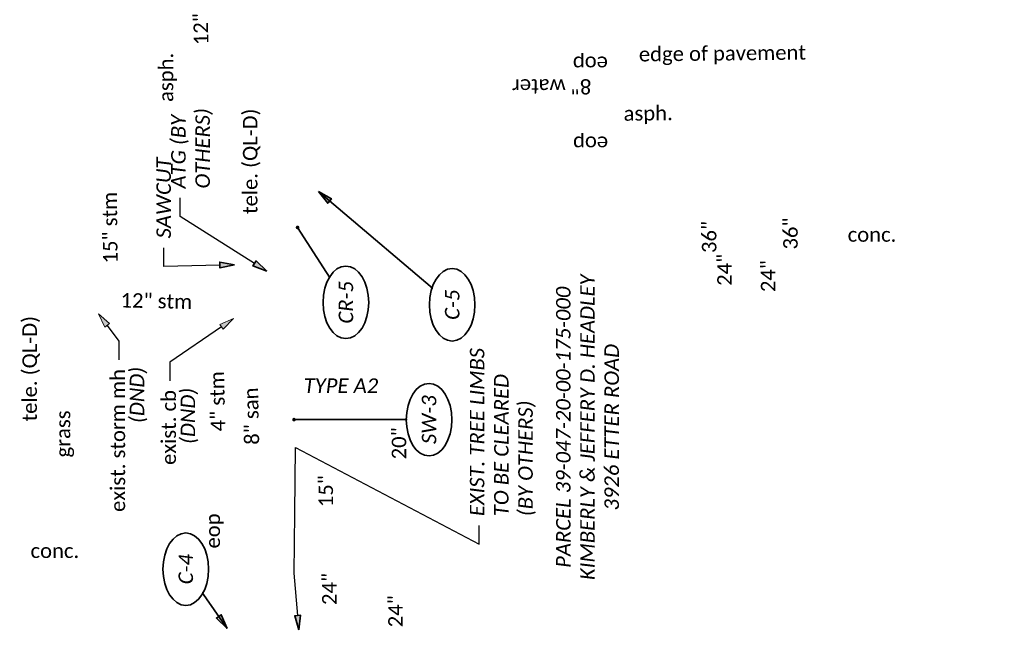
# Model space of a CAD drawing. Header units: feet. Extents: x 0 to 2274384, y 0 to 503175.
# Tile 7 of 9: x 2273768 to 2273958, y 502608 to 502729. Entities that reach past the tile are written whole.
import ezdxf
from ezdxf import colors
from ezdxf.entities.mleader import LeaderData, LeaderLine
from ezdxf.enums import TextEntityAlignment as Align
from ezdxf.math import Vec2, Vec3

# ---------------------------------------------------------------- set-up
doc = ezdxf.new("R2010")
doc.units = ezdxf.units.FT
doc.header["$LTSCALE"] = 20
doc.header["$MEASUREMENT"] = 0
doc.layers.get('0').update_dxf_attribs({"lineweight": 15, "true_color": 0xc2ced6})
for name, color, linetype, lineweight in [('DR_X_Text', 7, 'Continuous', 15), ('PV_X_Text', 7, 'Continuous', 15), ('TX_P_20', 7, 'Continuous', 35), ('TX_P_200', 7, 'Continuous', 35), ('TX_P_5', 7, 'Continuous', 35), ('TX_X_100', 7, 'Continuous', 15), ('TX_X_20', 7, 'Continuous', 15), ('TX_X_5', 7, 'Continuous', 15), ('UT_X_Water_Text', 7, 'Continuous', 15)]:
    doc.layers.add(name, color=color, linetype=linetype, lineweight=lineweight)
doc.styles.add('P_Slanted - Normal Fixed Spacing', font='calibrii.ttf', dxfattribs={"height": 0.14})
doc.styles.add('Slanted-Normal', font='font31.shx', dxfattribs={"height": 0.14})
doc.styles.add('X_Straight - Normal Fixed Spacing', font='calibril.ttf', dxfattribs={"height": 0.14})
doc.dimstyles.new('Dec-1  Slanted', dxfattribs={"dimtxt": 0.14, "dimasz": 0.14, "dimexe": 0.07, "dimexo": 0.07, "dimgap": 0.07, "dimtad": 1, "dimdec": 1, "dimzin": 3, "dimdsep": 46, "dimtxsty": 'Slanted-Normal', "dimblk": 'Dim1', "dimcen": 0, "dimclrd": 95, "dimclre": 95, "dimclrt": 7, "dimadec": 1, "dimazin": 3, "dimtfac": 1, "dimtdec": 1, "dimtix": 1, "dimtofl": 0, "dimtmove": 1, "dimatfit": 3, "dimldrblk": 'Dim1', "dimfxl": 1, "dimtolj": 1, "dimtzin": 0, "dimlwd": -1, "dimlwe": -1, "dimarcsym": 0})

# ---------------------------------------------------------------- blocks, each defined once
blk = doc.blocks.new('Dim1')
h = blk.add_hatch(color=4)
h.dxf.hatch_style = 1
h.paths.add_polyline_path([(0, 0), (-1, -0.2), (-1, 0.2)])
at = {"color": 4}
blk.add_lwpolyline([(0, 0), (-1, -0.2), (-1, 0.2), (0, 0)], dxfattribs=at)
blk = doc.blocks.new('*U1312')
at = {"linetype": 'ByBlock', "lineweight": -2}
blk.add_ellipse((-0.0002, 0), major_axis=(-0.35, 0), ratio=0.628571, dxfattribs=at)
for points, override in [([(0.7225, 0.4658), (0, 0)], {"dimldrblk": 'DotSmall'}), ([(-0.0627, -0.1435), (0, 0)], {"dimscale": 1, "dimgap": 0.07, "dimtad": 0, "dimldrblk": 'None'}), ([(0.0242, -0.1026), (0, 0)], {"dimscale": 1, "dimgap": 0.07, "dimtad": 0})]:
    blk.add_leader(points, dimstyle='Dec-1  Slanted', override=override)
blk.add_wipeout([(0.1223, 0.1955), (0.0658, 0.2055), (-0.0051, 0.2097), (-0.0611, 0.2065), (-0.1174, 0.197), (-0.1725, 0.1806), (-0.2272, 0.1554), (-0.2641, 0.1315), (-0.2961, 0.1028), (-0.3212, 0.0689), (-0.3327, 0.0437), (-0.3384, 0.0217), (-0.3402, 0.0001), (-0.3382, -0.0224), (-0.3323, -0.0446), (-0.3228, -0.0658), (-0.298, -0.101), (-0.2673, -0.1296), (-0.2328, -0.1528), (-0.1783, -0.1786), (-0.1221, -0.1959), (-0.0694, -0.2055), (0, -0.2097), (0.0583, -0.2064), (0.1198, -0.196), (0.1762, -0.1793), (0.2269, -0.156), (0.2631, -0.1322), (0.2971, -0.1007), (0.3209, -0.0677), (0.3321, -0.0431), (0.3378, -0.0218), (0.3398, 0), (0.3378, 0.0218), (0.3319, 0.0438), (0.322, 0.0657), (0.3025, 0.0944), (0.2727, 0.1244), (0.2296, 0.1544), (0.1729, 0.1805)])
at = {"style": 'P_Slanted - Normal Fixed Spacing'}
blk.add_attdef('D-000', text='', height=0.14, dxfattribs=at).set_placement((0, 0), align=Align.MIDDLE)
blk = doc.blocks.new('*U1309')
at = {"linetype": 'ByBlock', "lineweight": -2}
blk.add_ellipse((-0.0002, 0), major_axis=(-0.35, 0), ratio=0.628571, dxfattribs=at)
for points, override in [([(0.0004, 1.3023), (0, 0)], {"dimldrblk": 'DotSmall'}), ([(-0.0627, -0.1435), (0, 0)], {"dimscale": 1, "dimgap": 0.07, "dimtad": 0, "dimldrblk": 'None'}), ([(0.0242, -0.1026), (0, 0)], {"dimscale": 1, "dimgap": 0.07, "dimtad": 0})]:
    blk.add_leader(points, dimstyle='Dec-1  Slanted', override=override)
blk.add_wipeout([(0.1223, 0.1955), (0.0658, 0.2055), (-0.0051, 0.2097), (-0.0611, 0.2065), (-0.1174, 0.197), (-0.1725, 0.1806), (-0.2272, 0.1554), (-0.2641, 0.1315), (-0.2961, 0.1028), (-0.3212, 0.0689), (-0.3327, 0.0437), (-0.3384, 0.0217), (-0.3402, 0.0001), (-0.3382, -0.0224), (-0.3323, -0.0446), (-0.3228, -0.0658), (-0.298, -0.101), (-0.2673, -0.1296), (-0.2328, -0.1528), (-0.1783, -0.1786), (-0.1221, -0.1959), (-0.0694, -0.2055), (0, -0.2097), (0.0583, -0.2064), (0.1198, -0.196), (0.1762, -0.1793), (0.2269, -0.156), (0.2631, -0.1322), (0.2971, -0.1007), (0.3209, -0.0677), (0.3321, -0.0431), (0.3378, -0.0218), (0.3398, 0), (0.3378, 0.0218), (0.3319, 0.0438), (0.322, 0.0657), (0.3025, 0.0944), (0.2727, 0.1244), (0.2296, 0.1544), (0.1729, 0.1805)])
at = {"style": 'P_Slanted - Normal Fixed Spacing'}
blk.add_attdef('D-000', text='', height=0.14, dxfattribs=at).set_placement((0, 0), align=Align.MIDDLE)
blk = doc.blocks.new('*U1324')
at = {"linetype": 'ByBlock', "lineweight": -2}
blk.add_ellipse((-0.0002, 0), major_axis=(-0.35, 0), ratio=0.628571, dxfattribs=at)
for points, override in [([(1.0915, 1.289), (0, 0)], {"dimscale": 1, "dimgap": 0.07, "dimtad": 0}), ([(-0.1063, 0.1153), (0, 0)], {"dimldrblk": 'DotSmall'}), ([(-0.0627, -0.1435), (0, 0)], {"dimscale": 1, "dimgap": 0.07, "dimtad": 0, "dimldrblk": 'None'})]:
    blk.add_leader(points, dimstyle='Dec-1  Slanted', override=override)
blk.add_wipeout([(0.1223, 0.1955), (0.0658, 0.2055), (-0.0051, 0.2097), (-0.0611, 0.2065), (-0.1174, 0.197), (-0.1725, 0.1806), (-0.2272, 0.1554), (-0.2641, 0.1315), (-0.2961, 0.1028), (-0.3212, 0.0689), (-0.3327, 0.0437), (-0.3384, 0.0217), (-0.3402, 0.0001), (-0.3382, -0.0224), (-0.3323, -0.0446), (-0.3228, -0.0658), (-0.298, -0.101), (-0.2673, -0.1296), (-0.2328, -0.1528), (-0.1783, -0.1786), (-0.1221, -0.1959), (-0.0694, -0.2055), (0, -0.2097), (0.0583, -0.2064), (0.1198, -0.196), (0.1762, -0.1793), (0.2269, -0.156), (0.2631, -0.1322), (0.2971, -0.1007), (0.3209, -0.0677), (0.3321, -0.0431), (0.3378, -0.0218), (0.3398, 0), (0.3378, 0.0218), (0.3319, 0.0438), (0.322, 0.0657), (0.3025, 0.0944), (0.2727, 0.1244), (0.2296, 0.1544), (0.1729, 0.1805)])
at = {"style": 'P_Slanted - Normal Fixed Spacing'}
blk.add_attdef('D-000', text='', height=0.14, dxfattribs=at).set_placement((0, 0), align=Align.MIDDLE)
blk = doc.blocks.new('*U1338')
at = {"linetype": 'ByBlock', "lineweight": -2}
blk.add_ellipse((-0.0002, 0), major_axis=(-0.35, 0), ratio=0.628571, dxfattribs=at)
for points, override in [([(-0.1063, 0.1153), (0, 0)], {"dimldrblk": 'DotSmall'}), ([(-0.5708, -0.3986), (0, 0)], {"dimscale": 1, "dimgap": 0.07, "dimtad": 0}), ([(-0.0627, -0.1435), (0, 0)], {"dimscale": 1, "dimgap": 0.07, "dimtad": 0, "dimldrblk": 'None'})]:
    blk.add_leader(points, dimstyle='Dec-1  Slanted', override=override)
blk.add_wipeout([(0.1223, 0.1955), (0.0658, 0.2055), (-0.0051, 0.2097), (-0.0611, 0.2065), (-0.1174, 0.197), (-0.1725, 0.1806), (-0.2272, 0.1554), (-0.2641, 0.1315), (-0.2961, 0.1028), (-0.3212, 0.0689), (-0.3327, 0.0437), (-0.3384, 0.0217), (-0.3402, 0.0001), (-0.3382, -0.0224), (-0.3323, -0.0446), (-0.3228, -0.0658), (-0.298, -0.101), (-0.2673, -0.1296), (-0.2328, -0.1528), (-0.1783, -0.1786), (-0.1221, -0.1959), (-0.0694, -0.2055), (0, -0.2097), (0.0583, -0.2064), (0.1198, -0.196), (0.1762, -0.1793), (0.2269, -0.156), (0.2631, -0.1322), (0.2971, -0.1007), (0.3209, -0.0677), (0.3321, -0.0431), (0.3378, -0.0218), (0.3398, 0), (0.3378, 0.0218), (0.3319, 0.0438), (0.322, 0.0657), (0.3025, 0.0944), (0.2727, 0.1244), (0.2296, 0.1544), (0.1729, 0.1805)])
at = {"style": 'P_Slanted - Normal Fixed Spacing'}
blk.add_attdef('D-000', text='', height=0.14, dxfattribs=at).set_placement((0, 0), align=Align.MIDDLE)

msp = doc.modelspace()

# ---------------------------------------------------------------- block references
at = {"layer": 'TX_P_20', "xscale": 20, "yscale": 20, "zscale": 20, "rotation": 90}
for name, p, values in [('*U1312', (2273830.77, 502673.97), {'D-000': 'CR-5'}), ('*U1309', (2273846.81, 502651.34), {'D-000': 'SW-3'})]:
    msp.add_blockref(name, p, dxfattribs=at).add_auto_attribs(values)

# ---------------------------------------------------------------- texts
at = {"layer": 'DR_X_Text', "char_height": 2.8, "attachment_point": 1, "style": 'X_Straight - Normal Fixed Spacing'}
for s, width, heights, insert, rotation in [('\\pxqc;15" stm', 13.4313, [2.51], (2273783.95, 502681.65), 90.6099), ('\\pxqc;12" stm', 18.0757, [5.37], (2273785.22, 502675.85), 358.6723), ('\\pxqc;4" stm', 33.1768, [1.18], (2273804.96, 502638.27), 91.2437), ('\\pxqc;8" san', 33.1768, [1.18], (2273811.5, 502635.4), 91.2437)]:
    msp.add_mtext_dynamic_manual_height_columns(s, width=width, gutter_width=14, heights=heights, dxfattribs=dict(at, insert=insert, rotation=rotation))
at = {"layer": 'PV_X_Text', "char_height": 2.8, "attachment_point": 1, "style": 'X_Straight - Normal Fixed Spacing'}
for s, width, heights, insert, rotation in [('edge of pavement', 34.4359, [1.32], (2273887.26, 502723.24), 0.6504), ('asph.', 9.3683, [2], (2273794.66, 502712.64), 89.851), ('asph.', 9.3683, [2], (2273884.31, 502711.8), 0.7066), ('conc.', 9.5538, [3.6], (2273927.55, 502688.47), 359.9323), ('conc.', 9.5538, [3.6], (2273769.95, 502627.46), 359.9323)]:
    msp.add_mtext_dynamic_manual_height_columns(s, width=width, gutter_width=14, heights=heights, dxfattribs=dict(at, insert=insert, rotation=rotation))
at = {"layer": 'TX_P_20', "char_height": 2.8, "width": 2.6507, "attachment_point": 1, "rotation": 90, "style": 'P_Slanted - Normal Fixed Spacing'}
for insert in [(2273789.09, 502650.69, -0.14), (2273798.9, 502646.65, -0.14)]:
    msp.add_mtext('(DND)', dxfattribs=dict(at, insert=insert))
at = {"layer": 'TX_P_200', "insert": (2273877.38, 502649.87), "char_height": 2.8, "attachment_point": 5, "rotation": 90, "style": 'P_Slanted - Normal Fixed Spacing'}
msp.add_mtext('PARCEL 39-047-20-00-175-000\\PKIMBERLY & JEFFERY D. HEADLEY\\P3926 ETTER ROAD', dxfattribs=at)
at = {"layer": 'TX_X_100', "char_height": 2.8, "width": 12.1615, "attachment_point": 1, "rotation": 90, "style": 'X_Straight - Normal Fixed Spacing'}
for s, insert in [('36"', (2273899.43, 502683.49)), ('36"', (2273915.11, 502684.16)), ('24"', (2273902.39, 502677.16)), ('24"', (2273910.8, 502675.95)), ('15"', (2273825.49, 502634.45)), ('24"', (2273826.18, 502615.58)), ('24"', (2273838.93, 502611.28))]:
    msp.add_mtext(s, dxfattribs=dict(at, insert=insert))
at = {"layer": 'TX_X_20', "char_height": 2.8, "attachment_point": 1, "style": 'X_Straight - Normal Fixed Spacing'}
for s, insert, width, rotation in [('eop', (2273881.31, 502718.59), 6.3548, 180), ('tele. (QL-D)', (2273810.91, 502691.02), 23.3379, 90), ('eop', (2273881.35, 502703.17), 6.3548, 180), ('tele. (QL-D)', (2273768.38, 502651), 23.0854, 90), ('grass', (2273774.81, 502644.04), 6.3548, 90), ('eop', (2273803.69, 502626.48), 6.3548, 90)]:
    msp.add_mtext(s, dxfattribs=dict(at, insert=insert, width=width, rotation=rotation))

# ---------------------------------------------------------------- leaders
at = {"layer": 'TX_P_5'}
ml = msp.add_multileader_mtext('Standard', dxfattribs=at)
ml.set_content('ATG (BY\\POTHERS)', color=7, style='P_Slanted - Normal Fixed Spacing')
ml.set_leader_properties(color=95)
ml.set_arrow_properties(name='Dim1')
ml.build(insert=Vec2(0, 0))
ml.multileader.update_dxf_attribs({"text_right_attachment_type": 3, "dogleg_length": 0.18, "arrow_head_size": 2.8, "scale": 20})
ctx = ml.context
ctx.base_point, ctx.scale, ctx.char_height, ctx.arrow_head_size, ctx.landing_gap_size, ctx.plane_origin, ctx.plane_x_axis, ctx.plane_y_axis = Vec3(2273798.84, 502694.13, 0.8), 20, 2.8, 2.8, 1.8, Vec3(2273814.53, 502683.59, 0.8), Vec3(0, 1), Vec3(-1, 0)
ctx.right_attachment = 3
notes = []
notes.append((ctx, [(1, (1, 1, 0), (2273798.84, 502690.53, 0.8), (0, 1), 3.6, [(0, [(2273815.52, 502679.99, 0.8)], 0, [])])]))
ctx.mtext.insert, ctx.mtext.text_direction, ctx.mtext.rotation, ctx.mtext.flow_direction = Vec3(2273797.07, 502695.93, 0.8), Vec3(0, 1), 1.570796, 5
ml = msp.add_multileader_mtext('Standard', dxfattribs=at)
ml.set_content('SAWCUT', color=7, style='P_Slanted - Normal Fixed Spacing')
ml.set_leader_properties(color=95)
ml.set_arrow_properties(name='Dim1')
ml.build(insert=Vec2(0, 0))
ml.multileader.update_dxf_attribs({"text_right_attachment_type": 3, "dogleg_length": 0.18, "arrow_head_size": 2.8, "scale": 20})
ctx = ml.context
ctx.base_point, ctx.scale, ctx.char_height, ctx.arrow_head_size, ctx.landing_gap_size, ctx.plane_origin, ctx.plane_x_axis, ctx.plane_y_axis = Vec3(2273795.64, 502684.51, 1155.62), 20, 2.8, 2.8, 1.8, Vec3(2273808.27, 502684.84, 1155.62), Vec3(0, 1), Vec3(-1, 0)
ctx.right_attachment = 3
notes.append((ctx, [(1, (1, 1, 0), (2273795.64, 502680.91, 1155.62), (0, 1), 3.6, [(0, [(2273809.26, 502681.24, 1155.62)], 0, [])])]))
ctx.mtext.insert, ctx.mtext.text_direction, ctx.mtext.rotation, ctx.mtext.flow_direction = Vec3(2273794.22, 502686.31, 1155.62), Vec3(0, 1), 1.570796, 5
at = {"layer": 'TX_X_5'}
ml = msp.add_multileader_mtext('Standard', dxfattribs=at)
ml.set_content('exist. storm mh', color=7, style='X_Straight - Normal Fixed Spacing')
ml.set_leader_properties(color=95)
ml.set_arrow_properties(name='Dim1')
ml.build(insert=Vec2(0, 0))
ml.multileader.update_dxf_attribs({"text_right_attachment_type": 3, "dogleg_length": 0.18, "arrow_head_size": 2.8, "scale": 20})
ctx = ml.context
ctx.base_point, ctx.scale, ctx.char_height, ctx.arrow_head_size, ctx.landing_gap_size, ctx.plane_origin, ctx.plane_x_axis, ctx.plane_y_axis = Vec3(2273786.81, 502632.41, 1155.62), 20, 2.8, 2.8, 1.8, Vec3(2273742.15, 502684.04, 1155.62), Vec3(0, 1), Vec3(-1, 0)
ctx.right_attachment, ctx.text_align_type = 3, 2
notes.append((ctx, [(0, (1, 1, 0), (2273787.01, 502666.5, 1155.62), (0, -1), 3.6, [(0, [(2273783.08, 502671.77, 1155.62)], 0, [])])]))
ctx.mtext.insert, ctx.mtext.text_direction, ctx.mtext.rotation, ctx.mtext.alignment, ctx.mtext.flow_direction = Vec3(2273785.39, 502661.1, 1155.62), Vec3(0, 1), 1.570796, 3, 5
ml = msp.add_multileader_mtext('Standard', dxfattribs=at)
ml.set_content('exist. cb', color=7, style='X_Straight - Normal Fixed Spacing')
ml.set_leader_properties(color=95)
ml.set_arrow_properties(name='Dim1')
ml.build(insert=Vec2(0, 0))
ml.multileader.update_dxf_attribs({"text_right_attachment_type": 3, "dogleg_length": 0.18, "arrow_head_size": 2.8, "scale": 20})
ctx = ml.context
ctx.base_point, ctx.scale, ctx.char_height, ctx.arrow_head_size, ctx.landing_gap_size, ctx.plane_origin, ctx.plane_x_axis, ctx.plane_y_axis = Vec3(2273796.62, 502641.32, 1155.62), 20, 2.8, 2.8, 1.8, Vec3(2273751.96, 502680, 1155.62), Vec3(0, 1), Vec3(-1, 0)
ctx.right_attachment, ctx.text_align_type = 3, 2
notes.append((ctx, [(0, (1, 1, 0), (2273796.82, 502662.46, 1155.62), (0, -1), 3.6, [(0, [(2273809.1, 502670.83, 1155.62)], 0, [])])]))
ctx.mtext.insert, ctx.mtext.text_direction, ctx.mtext.rotation, ctx.mtext.alignment, ctx.mtext.flow_direction = Vec3(2273795.2, 502657.06, 1155.62), Vec3(0, 1), 1.570796, 3, 5
at = {"layer": 'UT_X_Water_Text'}
ml = msp.add_multileader_mtext('Standard', dxfattribs=at)
ml.set_content('12" water', color=256, style='X_Straight - Normal Fixed Spacing')
ml.set_leader_properties()
ml.set_arrow_properties(name='Dim1')
ml.build(insert=Vec2(0, 0))
ml.multileader.update_dxf_attribs({"text_left_attachment_type": 2, "text_right_attachment_type": 2, "dogleg_length": 0.18, "arrow_head_size": 2.8, "scale": 20})
ctx = ml.context
ctx.base_point, ctx.scale, ctx.char_height, ctx.arrow_head_size, ctx.landing_gap_size, ctx.plane_origin, ctx.plane_x_axis, ctx.plane_y_axis = Vec3(2273800.96, 502880.4, 2311.3), 20, 2.8, 2.8, 1.8, Vec3(2273750.52, 502793.83, 2311.3), Vec3(-0.001174, 0.999999), Vec3(-0.999999, -0.001174)
ctx.left_attachment, ctx.right_attachment, ctx.text_align_type = 2, 2, 1
notes.append((ctx, [(0, (0, 0, 0), (0, 0), (1, 0), 1, [])]))
ctx.mtext.insert, ctx.mtext.text_direction, ctx.mtext.rotation, ctx.mtext.width, ctx.mtext.alignment, ctx.mtext.flow_direction = Vec3(2273799.52, 502890.68, 2311.3), Vec3(-0.001174, 0.999999), 1.57197, 28.4125, 2, 5
ml = msp.add_multileader_mtext('Standard', dxfattribs=at)
ml.set_content('12" water', color=256, style='X_Straight - Normal Fixed Spacing')
ml.set_leader_properties()
ml.set_arrow_properties(name='Dim1')
ml.build(insert=Vec2(0, 0))
ml.multileader.update_dxf_attribs({"text_left_attachment_type": 2, "text_right_attachment_type": 2, "dogleg_length": 0.18, "arrow_head_size": 2.8, "scale": 20})
ctx = ml.context
ctx.base_point, ctx.scale, ctx.char_height, ctx.arrow_head_size, ctx.landing_gap_size, ctx.plane_origin, ctx.plane_x_axis, ctx.plane_y_axis = Vec3(2273802.95, 502722.08, 2311.3), 20, 2.8, 2.8, 1.8, Vec3(2273753.45, 502674.85, 2311.3), Vec3(-0.025589, 0.999673), Vec3(-0.999673, -0.025589)
ctx.left_attachment, ctx.right_attachment, ctx.text_align_type = 2, 2, 1
notes.append((ctx, [(0, (0, 0, 0), (0, 0), (1, 0), 1, [])]))
ctx.mtext.insert, ctx.mtext.text_direction, ctx.mtext.rotation, ctx.mtext.width, ctx.mtext.alignment, ctx.mtext.flow_direction = Vec3(2273801.25, 502732.32, 2311.3), Vec3(-0.025589, 0.999673), 1.596388, 28.4125, 2, 5
for ctx, leaders in notes:
    for number, flags, end, landing, length, lines in leaders:
        leader = LeaderData()
        leader.index, (leader.has_last_leader_line, leader.has_dogleg_vector, leader.attachment_direction) = number, flags
        leader.last_leader_point, leader.dogleg_vector, leader.dogleg_length = Vec3(end), Vec3(landing), length
        for number, points, colour, breaks in lines:
            line = LeaderLine()
            line.index, line.vertices, line.color, line.breaks = number, Vec3.list(points), colors.encode_raw_color(colour), breaks
            leader.lines.append(line)
        ctx.leaders.append(leader)

# ---------------------------------------------------------------- next in the draw order: texts
at = {"layer": 'TX_P_20', "insert": (2273829.82, 502659.3), "char_height": 2.8, "width": 14.6074, "attachment_point": 2, "line_spacing_factor": 1.14, "style": 'P_Slanted - Normal Fixed Spacing'}
msp.add_mtext('TYPE A2', dxfattribs=at)
at = {"layer": 'TX_X_100', "insert": (2273839.61, 502643.68), "char_height": 2.8, "width": 12.1615, "attachment_point": 1, "rotation": 90, "style": 'X_Straight - Normal Fixed Spacing'}
msp.add_mtext('20"', dxfattribs=at)

# ---------------------------------------------------------------- next in the draw order: leaders
at = {"layer": 'TX_P_20'}
ml = msp.add_multileader_mtext('Standard', dxfattribs=at)
ml.set_content('EXIST. TREE LIMBS\\PTO BE CLEARED \\P(BY OTHERS)', color=7, style='P_Slanted - Normal Fixed Spacing')
ml.set_leader_properties(color=95)
ml.set_arrow_properties(name='Dim1')
ml.build(insert=Vec2(0, 0))
ml.multileader.update_dxf_attribs({"text_right_attachment_type": 3, "dogleg_length": 0.18, "arrow_head_size": 2.8, "scale": 20})
ctx = ml.context
ctx.base_point, ctx.scale, ctx.char_height, ctx.arrow_head_size, ctx.landing_gap_size, ctx.plane_origin, ctx.plane_x_axis, ctx.plane_y_axis = Vec3(2273856.46, 502630.92), 20, 2.8, 2.8, 1.8, Vec3(2273824.48, 502563.17), Vec3(0, 1), Vec3(-1, 0)
ctx.right_attachment = 3
notes = []
notes.append((ctx, [(0, (1, 1, 0), (2273856.46, 502627.32), (0, 1), 3.6, [(3, [(2273821.71, 502610.77), (2273820.78, 502621.73), (2273820.95, 502633.3), (2273821.03, 502645.96)], 0, [])])]))
ctx.mtext.insert, ctx.mtext.text_direction, ctx.mtext.rotation, ctx.mtext.flow_direction = Vec3(2273854.68, 502632.72), Vec3(0, 1), 1.570796, 5
at = {"layer": 'UT_X_Water_Text'}
ml = msp.add_multileader_mtext('Standard', dxfattribs=at)
ml.set_content('8" water', color=256, style='X_Straight - Normal Fixed Spacing')
ml.set_leader_properties()
ml.set_arrow_properties(name='Dim1')
ml.build(insert=Vec2(0, 0))
ml.multileader.update_dxf_attribs({"text_left_attachment_type": 2, "text_right_attachment_type": 2, "dogleg_length": 0.18, "arrow_head_size": 2.8, "scale": 20})
ctx = ml.context
ctx.base_point, ctx.scale, ctx.char_height, ctx.arrow_head_size, ctx.landing_gap_size, ctx.plane_origin, ctx.plane_x_axis, ctx.plane_y_axis = Vec3(2273813.05, 502445.11, 2311.3), 20, 2.8, 2.8, 1.8, Vec3(2273764.03, 502403.16, 2311.3), Vec3(-0.037035, 0.999314), Vec3(-0.999314, -0.037035)
ctx.left_attachment, ctx.right_attachment, ctx.text_align_type = 2, 2, 1
notes.append((ctx, [(0, (0, 0, 0), (0, 0), (1, 0), 1, [])]))
ctx.mtext.insert, ctx.mtext.text_direction, ctx.mtext.rotation, ctx.mtext.width, ctx.mtext.alignment, ctx.mtext.flow_direction = Vec3(2273811.28, 502454.32, 2311.3), Vec3(-0.037035, 0.999314), 1.60784, 28.4125, 2, 5
ml = msp.add_multileader_mtext('Standard', dxfattribs=at)
ml.set_content('8" water', color=256, style='X_Straight - Normal Fixed Spacing')
ml.set_leader_properties()
ml.set_arrow_properties(name='Dim1')
ml.build(insert=Vec2(0, 0))
ml.multileader.update_dxf_attribs({"text_left_attachment_type": 2, "text_right_attachment_type": 2, "dogleg_length": 0.18, "arrow_head_size": 2.8, "scale": 20})
ctx = ml.context
ctx.base_point, ctx.scale, ctx.char_height, ctx.arrow_head_size, ctx.landing_gap_size, ctx.plane_origin, ctx.plane_x_axis, ctx.plane_y_axis = Vec3(2274035.72, 502722.03, 2311.3), 20, 2.8, 2.8, 1.8, Vec3(2273972.62, 502772.83, 2311.3), Vec3(0.999991, -0.004269), Vec3(0.004269, 0.999991)
ctx.left_attachment, ctx.right_attachment, ctx.text_align_type = 2, 2, 1
notes.append((ctx, [(0, (0, 0, 0), (0, 0), (1, 0), 1, [])]))
ctx.mtext.insert, ctx.mtext.text_direction, ctx.mtext.rotation, ctx.mtext.width, ctx.mtext.alignment, ctx.mtext.flow_direction = Vec3(2274045, 502723.42, 2311.3), Vec3(0.999991, -0.004269), 6.278916, 28.4125, 2, 5
ml = msp.add_multileader_mtext('Standard', dxfattribs=at)
ml.set_content('8" water', color=256, style='X_Straight - Normal Fixed Spacing')
ml.set_leader_properties()
ml.set_arrow_properties(name='Dim1')
ml.build(insert=Vec2(0, 0))
ml.multileader.update_dxf_attribs({"text_left_attachment_type": 2, "text_right_attachment_type": 2, "dogleg_length": 0.18, "arrow_head_size": 2.8, "scale": 20})
ctx = ml.context
ctx.base_point, ctx.scale, ctx.char_height, ctx.arrow_head_size, ctx.landing_gap_size, ctx.plane_origin, ctx.plane_x_axis, ctx.plane_y_axis = Vec3(2273879.73, 502715.65, 2311.3), 20, 2.8, 2.8, 1.8, Vec3(2273777.03, 502771.04, 2311.3), Vec3(-1, 0), Vec3(0, -1)
ctx.left_attachment, ctx.right_attachment, ctx.text_align_type = 2, 2, 1
notes.append((ctx, [(0, (0, 0, 0), (0, 0), (1, 0), 1, [])]))
ctx.mtext.insert, ctx.mtext.text_direction, ctx.mtext.rotation, ctx.mtext.width, ctx.mtext.alignment, ctx.mtext.flow_direction = Vec3(2273870.46, 502714.22, 2311.3), Vec3(-1, 0), 3.141593, 28.4125, 2, 5
for ctx, leaders in notes:
    for number, flags, end, landing, length, lines in leaders:
        leader = LeaderData()
        leader.index, (leader.has_last_leader_line, leader.has_dogleg_vector, leader.attachment_direction) = number, flags
        leader.last_leader_point, leader.dogleg_vector, leader.dogleg_length = Vec3(end), Vec3(landing), length
        for number, points, colour, breaks in lines:
            line = LeaderLine()
            line.index, line.vertices, line.color, line.breaks = number, Vec3.list(points), colors.encode_raw_color(colour), breaks
            leader.lines.append(line)
        ctx.leaders.append(leader)

# ---------------------------------------------------------------- next in the draw order: block references
at = {"layer": 'TX_P_20', "xscale": 20, "yscale": 20, "zscale": 20, "rotation": 90}
for name, p, values in [('*U1324', (2273851.27, 502673.51), {'D-000': 'C-5'}), ('*U1338', (2273799.89, 502622.49), {'D-000': 'C-4'})]:
    msp.add_blockref(name, p, dxfattribs=at).add_auto_attribs(values)

doc.saveas('drawing.dxf')
